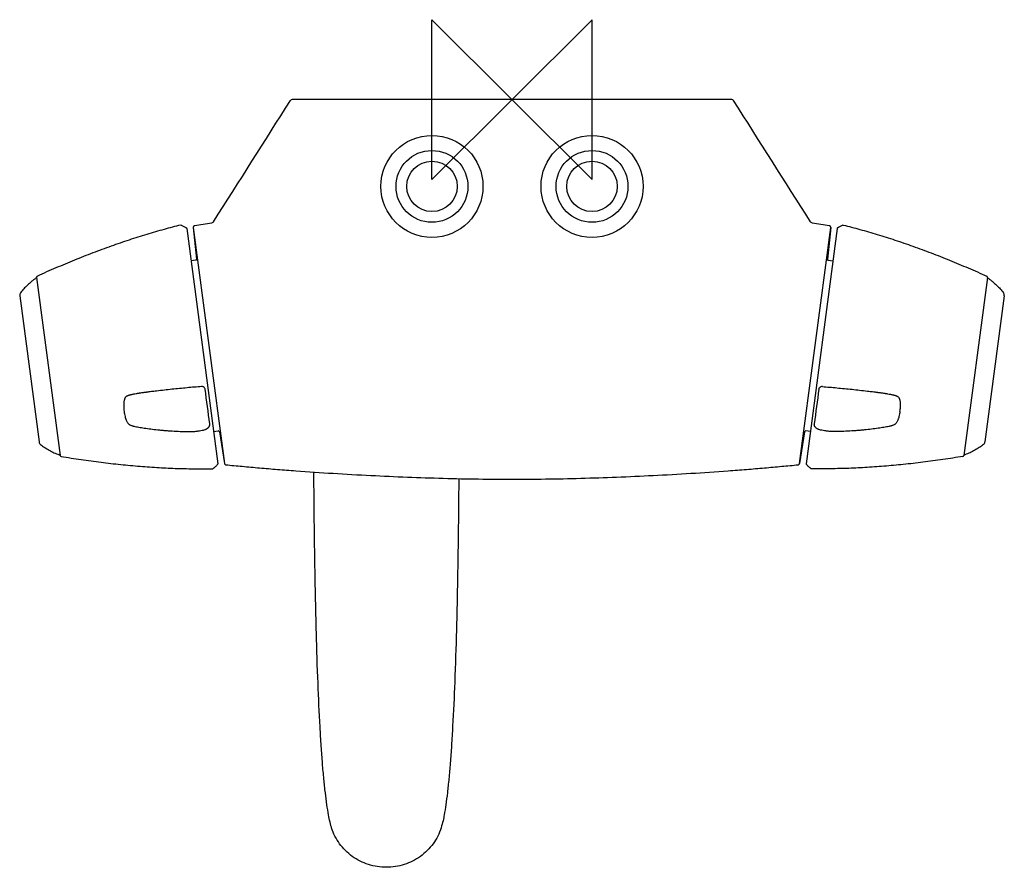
# Model space of a CAD drawing. Header units: millimetres. Extents: x -123 to 123, y -192 to 20.
import ezdxf

# ---------------------------------------------------------------- set-up
doc = ezdxf.new("R2010")
doc.units = ezdxf.units.MM
doc.header["$MEASUREMENT"] = 0
doc.layers.add('ORIGIN', color=6, linetype='Continuous')
doc.layers.add('PLANNING', color=1, linetype='Continuous')

# ---------------------------------------------------------------- blocks, each defined once
blk = doc.blocks.new('82451000_t')
at = {"layer": 'ORIGIN'}
for p, q in [((20, 20), (-20, -20)), ((-20, -20), (-20, 20)), ((-20, 20), (20, -20)), ((20, -20), (20, 20))]:
    blk.add_line(p, q, dxfattribs=at)
at = {"layer": 'PLANNING'}
for p, q in [((54.96, 0), (-54.96, 0)), ((-79.65, -31.97), (-78.82, -39.86)), ((-79.65, -31.97), (-71.88, -90.98)), ((71.88, -90.98), (79.65, -31.97)), ((79.65, -31.97), (78.82, -39.86)), ((-81.27, -32.23), (-73.52, -91.08)), ((81.27, -32.23), (73.52, -91.08)), ((-79.08, -40.19), (-80.2, -40.34)), ((-79.05, -40.19), (-80.2, -40.34)), ((79.05, -40.19), (80.2, -40.34)), ((79.08, -40.19), (80.2, -40.34)), ((-118.8, -44.45), (-112.93, -88.99)), ((118.8, -44.45), (112.93, -88.99)), ((-123, -49.07), (-118.19, -85.61)), ((123, -49.07), (118.19, -85.61)), ((-75.53, -81.12), (-75.54, -81.1)), ((75.53, -81.12), (75.54, -81.1)), ((-74.59, -82.97), (-73.47, -82.82)), ((-73.13, -83.07), (-71.88, -90.98)), ((73.13, -83.07), (71.88, -90.98)), ((74.59, -82.97), (73.47, -82.82)), ((-74.77, -92.31), (-74.77, -92.28)), ((74.77, -92.31), (74.77, -92.28))]:
    blk.add_line(p, q, dxfattribs=at)
for points in [[(-82.79, -31.36), (-82.79, -31.39)], [(82.79, -31.36), (82.79, -31.39)]]:
    blk.add_lwpolyline(points, dxfattribs=at)
for centre, radius in [((-20, -21.7), 12.75), ((20, -21.7), 12.75), ((-20, -21.7), 8.98), ((20, -21.7), 8.98), ((-20, -21.7), 6.3), ((20, -21.7), 6.3)]:
    blk.add_circle(centre, radius, dxfattribs=at)
for centre, radius, start, end in [((-54.96, -0.5), 0.5, 89.9971, 147.6398), ((54.96, -0.5), 0.5, 32.3631, 90), ((-781049.17, 494873.25), 924581.56, 327.63755384, 327.63977757), ((-485824.53, -307910.49), 575228.67, 32.35954716, 32.36312142), ((-82.78, -31.69), 0.3, 67.7532, 92.3258), ((-79.25, -31.93), 0.4, 99.3804, 186.0067), ((-16.49, -412.24), 385.85, 98.7334, 99.3709), ((16.49, -412.24), 385.85, 80.6291, 81.2666), ((79.25, -31.93), 0.4, 353.9838, 80.6291), ((82.78, -31.69), 0.3, 87.6742, 112.2468), ((-81.47, -32.26), 0.2, 7.5, 57.7366), ((81.47, -32.26), 0.2, 122.2634, 172.5), ((-118.5, -44.41), 0.3, 114.4084, 187.5), ((118.5, -44.41), 0.3, 352.5, 65.5916), ((-118.9, -44.79), 0.15, 7.5069, 124.8288), ((118.9, -44.79), 0.15, 55.1712, 172.4931), ((-122.01, -48.94), 1, 143.8953, 187.5), ((122.01, -48.94), 1, 352.5, 36.1047), ((-77.5, -72.6), 0.843, 69.8551, 94.5806), ((-16165.01, -2208.44), 16229.5, 7.531921, 7.56293), ((16165.01, -2208.44), 16229.5, 172.43707, 172.468079), ((77.5, -72.6), 0.843, 85.4194, 110.1449), ((-83.1, -76.16), 13.96, 184.764, 187.4961), ((83.1, -76.16), 13.96, 352.5039, 355.236), ((-76.1, -81.19), 0.571, 353.6278, 6.6944), ((76.1, -81.19), 0.571, 173.3056, 186.3722), ((-79.45, -80.81), 3.94, 352.8343, 353.6278), ((-73.43, -83.12), 0.3, 9, 97.5), ((73.43, -83.12), 0.3, 82.5, 171), ((79.45, -80.81), 3.94, 186.3722, 187.1657), ((-117.2, -85.48), 0.999, 187.4894, 231.1153), ((117.2, -85.48), 0.999, 308.8847, 352.5106), ((-113.13, -88.69), 0.15, 250.1678, 6.9753), ((-112.64, -88.95), 0.3, 187.4957, 260.5959), ((-71.49, -90.91), 0.4, 188.9979, 264.2453), ((71.49, -90.91), 0.4, 275.7568, 351), ((112.64, -88.95), 0.3, 279.4041, 352.5043), ((113.13, -88.69), 0.15, 173.0247, 289.8322), ((-74.84, -91.99), 0.3, 282.6582, 307.2632), ((-73.72, -91.11), 0.2, 317.262, 7.5004), ((73.72, -91.11), 0.2, 172.4996, 222.738), ((74.84, -91.99), 0.3, 232.7368, 257.3418)]:
    blk.add_arc(centre, radius, start, end, dxfattribs=at)
for points, knots in [([(-82.79, -31.36), (-84.19, -31.71), (-87.03, -32.46), (-91.33, -33.71), (-95.74, -35.12), (-100.23, -36.66), (-104.79, -38.34), (-109.4, -40.16), (-114.02, -42.09), (-117.09, -43.44), (-118.62, -44.14)], [6.772661, 6.772661, 6.772661, 6.772661, 11.089551, 15.603252, 20.20231, 24.972912, 29.833631, 34.784081, 39.824483, 44.866121, 44.866121, 44.866121, 44.866121]), ([(-82.66, -31.41), (-82.44, -31.5), (-82.11, -31.66), (-81.74, -31.86), (-81.52, -31.99), (-81.42, -32.05), (-81.36, -32.09)], [0, 0, 0, 0, 0.722234, 1.089122, 1.272827, 1.464353, 1.464353, 1.464353, 1.464353]), ([(82.66, -31.41), (82.44, -31.5), (82.11, -31.66), (81.74, -31.86), (81.52, -31.99), (81.42, -32.05), (81.36, -32.09)], [0, 0, 0, 0, 0.722234, 1.089122, 1.272827, 1.464353, 1.464353, 1.464353, 1.464353]), ([(82.79, -31.36), (84.19, -31.71), (87.03, -32.46), (91.33, -33.71), (95.74, -35.12), (100.23, -36.66), (104.79, -38.34), (109.4, -40.16), (114.02, -42.09), (117.09, -43.44), (118.62, -44.14)], [6.772661, 6.772661, 6.772661, 6.772661, 11.089551, 15.603252, 20.20231, 24.972912, 29.833631, 34.784081, 39.824483, 44.866121, 44.866121, 44.866121, 44.866121]), ([(-78.82, -39.86), (-78.81, -39.94), (-78.84, -40.02), (-78.93, -40.14), (-79, -40.18), (-79.08, -40.19)], [7.9344537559, 7.9344537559, 7.9344537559, 7.9344537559, 7.9346841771, 7.9346841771, 7.9349145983, 7.9349145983, 7.9349145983, 7.9349145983]), ([(78.82, -39.86), (78.81, -39.94), (78.84, -40.02), (78.93, -40.14), (79, -40.18), (79.08, -40.19)], [7.9344537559, 7.9344537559, 7.9344537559, 7.9344537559, 7.9346841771, 7.9346841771, 7.9349145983, 7.9349145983, 7.9349145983, 7.9349145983]), ([(-118.99, -44.67), (-119.18, -44.8), (-119.56, -45.07), (-120.28, -45.64), (-121.11, -46.38), (-122.02, -47.33), (-122.57, -48), (-122.82, -48.35)], [0.307145, 0.307145, 0.307145, 0.307145, 1.006171, 1.701544, 3.046457, 4.357109, 5.644441, 5.644441, 5.644441, 5.644441]), ([(118.99, -44.67), (119.18, -44.8), (119.56, -45.07), (120.28, -45.64), (121.11, -46.38), (122.02, -47.33), (122.57, -48), (122.82, -48.35)], [0.307145, 0.307145, 0.307145, 0.307145, 1.006171, 1.701544, 3.046457, 4.357109, 5.644441, 5.644441, 5.644441, 5.644441]), ([(-77.57, -71.76), (-78.77, -71.86), (-80.61, -72.02), (-83.08, -72.26), (-84.98, -72.45), (-86.9, -72.66), (-88.42, -72.83), (-89.7, -72.98), (-90.49, -73.08), (-91.13, -73.16), (-91.48, -73.21), (-91.8, -73.25), (-92.18, -73.3), (-92.61, -73.36), (-93, -73.42), (-93.32, -73.47), (-93.56, -73.5), (-93.78, -73.54), (-94.13, -73.6), (-94.51, -73.67), (-94.92, -73.76), (-95.2, -73.82), (-95.45, -73.88), (-95.64, -73.94), (-95.79, -73.98), (-95.91, -74.02), (-96.05, -74.07), (-96.19, -74.14), (-96.31, -74.2), (-96.42, -74.27), (-96.49, -74.33), (-96.59, -74.45)], [29.456647, 29.456647, 29.456647, 29.456647, 33.090228, 34.997135, 36.900358, 38.799495, 40.788908, 41.498222, 42.679164, 43.15113, 43.434077, 43.764047, 44.117415, 44.564644, 45.082036, 45.281658, 45.551767, 45.810139, 45.95085, 46.624115, 46.945185, 47.230906, 47.487092, 47.716688, 47.828245, 47.937224, 48.108755, 48.263839, 48.401995, 48.52981, 48.652348, 48.652348, 48.652348, 48.652348]), ([(-76.69, -72.39), (-76.7, -72.36), (-76.72, -72.3), (-76.77, -72.17), (-76.87, -72.03), (-77.02, -71.9), (-77.14, -71.83), (-77.21, -71.81)], [28.2763816, 28.2763816, 28.2763816, 28.2763816, 28.3758838, 28.4762138, 28.6792391, 28.8856581, 29.0931074, 29.0931074, 29.0931074, 29.0931074]), ([(76.69, -72.39), (76.7, -72.36), (76.72, -72.3), (76.77, -72.17), (76.87, -72.03), (77.02, -71.9), (77.14, -71.83), (77.21, -71.81)], [28.2763816, 28.2763816, 28.2763816, 28.2763816, 28.3758838, 28.4762138, 28.6792391, 28.8856581, 29.0931074, 29.0931074, 29.0931074, 29.0931074]), ([(77.57, -71.76), (78.77, -71.86), (80.61, -72.02), (83.08, -72.26), (84.98, -72.45), (86.9, -72.66), (88.42, -72.83), (89.7, -72.98), (90.49, -73.08), (91.13, -73.16), (91.48, -73.21), (91.8, -73.25), (92.18, -73.3), (92.61, -73.36), (93, -73.42), (93.32, -73.47), (93.56, -73.5), (93.78, -73.54), (94.13, -73.6), (94.51, -73.67), (94.92, -73.76), (95.2, -73.82), (95.45, -73.88), (95.64, -73.94), (95.79, -73.98), (95.91, -74.02), (96.05, -74.07), (96.19, -74.14), (96.31, -74.2), (96.42, -74.27), (96.49, -74.33), (96.59, -74.45)], [29.456647, 29.456647, 29.456647, 29.456647, 33.090228, 34.997135, 36.900358, 38.799495, 40.788908, 41.498222, 42.679164, 43.15113, 43.434077, 43.764047, 44.117415, 44.564644, 45.082036, 45.281658, 45.551767, 45.810139, 45.95085, 46.624115, 46.945185, 47.230906, 47.487092, 47.716688, 47.828245, 47.937224, 48.108755, 48.263839, 48.401995, 48.52981, 48.652348, 48.652348, 48.652348, 48.652348]), ([(-96.59, -74.45), (-96.69, -74.57), (-96.72, -74.62), (-96.78, -74.75), (-96.84, -74.89), (-96.88, -75.05), (-96.93, -75.24), (-96.98, -75.5), (-97.02, -75.81), (-97.05, -76.27), (-97.05, -76.63), (-97.01, -77.32)], [48.652348, 48.652348, 48.652348, 48.652348, 48.74731, 48.847099, 49.070436, 49.202166, 49.356444, 49.661615, 49.970942, 50.305654, 51.042561, 51.042561, 51.042561, 51.042561]), ([(96.59, -74.45), (96.69, -74.57), (96.72, -74.62), (96.78, -74.75), (96.84, -74.89), (96.88, -75.05), (96.93, -75.24), (96.98, -75.5), (97.02, -75.81), (97.05, -76.27), (97.05, -76.63), (97.01, -77.32)], [48.652348, 48.652348, 48.652348, 48.652348, 48.74731, 48.847099, 49.070436, 49.202166, 49.356444, 49.661615, 49.970942, 50.305654, 51.042561, 51.042561, 51.042561, 51.042561]), ([(-96.94, -77.98), (-96.91, -78.2), (-96.84, -78.61), (-96.72, -79.19), (-96.6, -79.64), (-96.48, -79.96), (-96.42, -80.11), (-96.39, -80.18)], [51.124293, 51.124293, 51.124293, 51.124293, 51.773032, 52.377687, 52.92013, 53.169665, 53.398304, 53.398304, 53.398304, 53.398304]), ([(96.94, -77.98), (96.91, -78.2), (96.84, -78.61), (96.72, -79.19), (96.6, -79.64), (96.48, -79.96), (96.42, -80.11), (96.39, -80.18)], [51.124293, 51.124293, 51.124293, 51.124293, 51.773032, 52.377687, 52.92013, 53.169665, 53.398304, 53.398304, 53.398304, 53.398304]), ([(-96.39, -80.18), (-96.35, -80.29), (-96.25, -80.49), (-96.1, -80.76), (-95.94, -80.98), (-95.78, -81.16), (-95.59, -81.29), (-95.37, -81.41), (-95.16, -81.49), (-94.96, -81.55), (-94.85, -81.58), (-94.74, -81.61)], [4.724505, 4.724505, 4.724505, 4.724505, 5.072996, 5.390582, 5.655312, 5.886124, 6.106745, 6.344992, 6.623224, 6.786797, 6.972265, 6.972265, 6.972265, 6.972265]), ([(96.39, -80.18), (96.35, -80.29), (96.25, -80.49), (96.1, -80.76), (95.94, -80.98), (95.78, -81.16), (95.59, -81.29), (95.37, -81.41), (95.16, -81.49), (94.96, -81.55), (94.85, -81.58), (94.74, -81.61)], [4.724505, 4.724505, 4.724505, 4.724505, 5.072996, 5.390582, 5.655312, 5.886124, 6.106745, 6.344992, 6.623224, 6.786797, 6.972265, 6.972265, 6.972265, 6.972265]), ([(-94.74, -81.61), (-94.67, -81.63), (-94.63, -81.64), (-94.55, -81.65), (-94.39, -81.69), (-94.25, -81.72), (-94.15, -81.75)], [6.972265, 6.972265, 6.972265, 6.972265, 7.0312017, 7.0913505, 7.2218786, 7.5286538, 7.5286538, 7.5286538, 7.5286538]), ([(-94.15, -81.75), (-93.96, -81.79), (-93.57, -81.87), (-92.94, -81.98), (-92.25, -82.09), (-91.21, -82.24), (-89.82, -82.43), (-88.68, -82.55), (-88.08, -82.61)], [7.528654, 7.528654, 7.528654, 7.528654, 8.101534, 8.73388, 9.440889, 10.201792, 11.872013, 13.656559, 13.656559, 13.656559, 13.656559]), ([(-88.08, -82.61), (-87.9, -82.63), (-87.63, -82.66), (-87.28, -82.69), (-86.74, -82.74), (-85.61, -82.83), (-83.92, -82.94), (-81.95, -83.01), (-80.67, -83.02), (-80, -83.01)], [13.656559, 13.656559, 13.656559, 13.656559, 14.206466, 14.467046, 14.730115, 15.809906, 17.86761, 19.830879, 21.709795, 21.709795, 21.709795, 21.709795]), ([(-80, -83.01), (-79.71, -83), (-79.34, -82.98), (-78.83, -82.92), (-78.32, -82.86), (-77.76, -82.77), (-77.17, -82.65), (-76.76, -82.53), (-76.5, -82.43), (-76.33, -82.35), (-76.18, -82.26), (-76, -82.13), (-75.89, -82.02), (-75.82, -81.94)], [21.709795, 21.709795, 21.709795, 21.709795, 22.438987, 22.839849, 23.24559, 23.956757, 24.564543, 25.0306, 25.232718, 25.419025, 25.59239, 25.755775, 26.069152, 26.069152, 26.069152, 26.069152]), ([(-75.82, -81.94), (-75.8, -81.92), (-75.77, -81.87), (-75.7, -81.77), (-75.63, -81.64), (-75.57, -81.48), (-75.55, -81.36), (-75.54, -81.31)], [26.069152, 26.069152, 26.069152, 26.069152, 26.1580577, 26.2468032, 26.4228544, 26.5987339, 26.7752799, 26.7752799, 26.7752799, 26.7752799]), ([(75.82, -81.94), (75.8, -81.92), (75.77, -81.87), (75.7, -81.77), (75.63, -81.64), (75.57, -81.48), (75.55, -81.36), (75.54, -81.31)], [26.069152, 26.069152, 26.069152, 26.069152, 26.1580577, 26.2468032, 26.4228544, 26.5987339, 26.7752799, 26.7752799, 26.7752799, 26.7752799]), ([(80, -83.01), (79.71, -83), (79.34, -82.98), (78.83, -82.92), (78.32, -82.86), (77.76, -82.77), (77.17, -82.65), (76.76, -82.53), (76.5, -82.43), (76.33, -82.35), (76.18, -82.26), (76, -82.13), (75.89, -82.02), (75.82, -81.94)], [21.709795, 21.709795, 21.709795, 21.709795, 22.438987, 22.839849, 23.24559, 23.956757, 24.564543, 25.0306, 25.232718, 25.419025, 25.59239, 25.755775, 26.069152, 26.069152, 26.069152, 26.069152]), ([(88.08, -82.61), (87.9, -82.63), (87.63, -82.66), (87.28, -82.69), (86.74, -82.74), (85.61, -82.83), (83.92, -82.94), (81.95, -83.01), (80.67, -83.02), (80, -83.01)], [13.656559, 13.656559, 13.656559, 13.656559, 14.206466, 14.467046, 14.730115, 15.809906, 17.86761, 19.830879, 21.709795, 21.709795, 21.709795, 21.709795]), ([(94.15, -81.75), (93.96, -81.79), (93.57, -81.87), (92.94, -81.98), (92.25, -82.09), (91.21, -82.24), (89.82, -82.43), (88.68, -82.55), (88.08, -82.61)], [7.528654, 7.528654, 7.528654, 7.528654, 8.101534, 8.73388, 9.440889, 10.201792, 11.872013, 13.656559, 13.656559, 13.656559, 13.656559]), ([(94.74, -81.61), (94.67, -81.63), (94.63, -81.64), (94.55, -81.65), (94.39, -81.69), (94.25, -81.72), (94.15, -81.75)], [6.972265, 6.972265, 6.972265, 6.972265, 7.0312017, 7.0913505, 7.2218786, 7.5286538, 7.5286538, 7.5286538, 7.5286538]), ([(-117.83, -86.26), (-117.66, -86.39), (-117.32, -86.66), (-116.61, -87.15), (-115.67, -87.73), (-114.46, -88.33), (-113.61, -88.67), (-113.18, -88.83)], [44.024896, 44.024896, 44.024896, 44.024896, 44.662667, 45.312228, 46.62288, 47.967794, 49.362193, 49.362193, 49.362193, 49.362193]), ([(117.83, -86.26), (117.66, -86.39), (117.32, -86.66), (116.61, -87.15), (115.67, -87.73), (114.46, -88.33), (113.61, -88.67), (113.18, -88.83)], [44.024896, 44.024896, 44.024896, 44.024896, 44.662667, 45.312228, 46.62288, 47.967794, 49.362193, 49.362193, 49.362193, 49.362193]), ([(-112.69, -89.24), (-111.03, -89.52), (-107.71, -90.03), (-102.74, -90.7), (-97.82, -91.26), (-92.98, -91.71), (-88.25, -92.04), (-83.63, -92.25), (-79.15, -92.35), (-76.21, -92.34), (-74.77, -92.31)], [90.550221, 90.550221, 90.550221, 90.550221, 95.591859, 100.632262, 105.582711, 110.443431, 115.214032, 119.81309, 124.326791, 128.643681, 128.643681, 128.643681, 128.643681]), ([(112.69, -89.24), (111.03, -89.52), (107.71, -90.03), (102.74, -90.7), (97.82, -91.26), (92.98, -91.71), (88.25, -92.04), (83.63, -92.25), (79.15, -92.35), (76.21, -92.34), (74.77, -92.31)], [90.550221, 90.550221, 90.550221, 90.550221, 95.591859, 100.632262, 105.582711, 110.443431, 115.214032, 119.81309, 124.326791, 128.643681, 128.643681, 128.643681, 128.643681]), ([(-74.66, -92.23), (-74.61, -92.19), (-74.51, -92.12), (-74.33, -91.96), (-74, -91.68), (-73.74, -91.42), (-73.58, -91.24)], [128.802447, 128.802447, 128.802447, 128.802447, 128.985085, 129.163208, 129.524681, 130.266812, 130.266812, 130.266812, 130.266812]), ([(-71.53, -91.31), (-70.16, -91.45), (-67.35, -91.72), (-63.05, -92.11), (-58.58, -92.48), (-52.44, -92.95), (-44.67, -93.48), (-35.38, -94), (-26.21, -94.41), (-17.23, -94.71), (-8.51, -94.89), (-2.79, -94.94), (0, -94.94)], [0.525303, 0.525303, 0.525303, 0.525303, 4.638306, 8.991889, 13.477465, 18.102595, 27.46127, 36.859217, 46.012598, 54.991121, 63.805872, 72.170401, 72.170401, 72.170401, 72.170401]), ([(-45.85, -178.9), (-46, -178.06), (-46.29, -176.21), (-46.68, -173.23), (-47.04, -169.79), (-47.38, -165.91), (-47.69, -161.55), (-48.1, -154.86), (-48.53, -145.42), (-48.93, -132.73), (-49.24, -118.21), (-49.42, -104.8), (-49.49, -96.24), (-49.51, -93.14)], [135.640178, 135.640178, 135.640178, 135.640178, 138.209885, 141.236242, 144.659762, 148.578974, 152.936529, 157.757889, 168.682146, 181.289239, 195.852393, 212.24143, 221.533415, 221.533415, 221.533415, 221.533415]), ([(0, -94.94), (2.79, -94.94), (8.51, -94.89), (17.23, -94.71), (26.21, -94.41), (35.38, -94), (44.67, -93.48), (52.44, -92.95), (58.58, -92.48), (63.05, -92.11), (67.35, -91.72), (70.16, -91.45), (71.53, -91.31)], [72.170401, 72.170401, 72.170401, 72.170401, 80.53493, 89.349681, 98.328203, 107.481585, 116.879532, 126.238207, 130.863337, 135.348913, 139.702496, 143.815498, 143.815498, 143.815498, 143.815498]), ([(74.66, -92.23), (74.61, -92.19), (74.51, -92.12), (74.33, -91.96), (74, -91.68), (73.74, -91.42), (73.58, -91.24)], [128.802447, 128.802447, 128.802447, 128.802447, 128.985085, 129.163208, 129.524681, 130.266812, 130.266812, 130.266812, 130.266812]), ([(-13.3, -94.79), (-13.32, -97.05), (-13.39, -104.8), (-13.55, -117.43), (-13.86, -132.13), (-14.26, -145.03), (-14.7, -154.66), (-15.1, -161.42), (-15.42, -165.8), (-15.76, -169.72), (-16.12, -173.19), (-16.51, -176.2), (-16.8, -178.05), (-16.96, -178.9)], [11.534098, 11.534098, 11.534098, 11.534098, 18.306488, 34.78824, 49.431802, 62.415077, 73.504503, 78.354682, 82.738349, 86.681081, 90.150446, 93.195139, 95.781156, 95.781156, 95.781156, 95.781156]), ([(-45.09, -182.13), (-45.12, -182.02), (-45.19, -181.79), (-45.32, -181.32), (-45.56, -180.35), (-45.74, -179.5), (-45.85, -178.9)], [132.321027, 132.321027, 132.321027, 132.321027, 132.664639, 133.024784, 133.81296, 135.640178, 135.640178, 135.640178, 135.640178]), ([(-31.4, -192), (-32.16, -192), (-33.68, -191.89), (-36.63, -191.18), (-40.04, -189.47), (-43.27, -186.25), (-44.64, -183.55), (-45.09, -182.13)], [114.267086, 114.267086, 114.267086, 114.267086, 116.54887, 118.820124, 123.349079, 127.851509, 132.321027, 132.321027, 132.321027, 132.321027]), ([(-17.72, -182.12), (-17.94, -182.84), (-18.5, -184.22), (-20.06, -186.79), (-22.76, -189.47), (-26.86, -191.53), (-29.88, -192), (-31.4, -192)], [96.213149, 96.213149, 96.213149, 96.213149, 98.442646, 100.682667, 105.185096, 109.71405, 114.267086, 114.267086, 114.267086, 114.267086])]:
    blk.add_open_spline(points, degree=3, knots=knots, dxfattribs=at)
for points in [[(-74.59, -30.54), (-74.7, -30.71), (-74.88, -30.83), (-75.08, -30.86)], [(75.08, -30.86), (74.88, -30.83), (74.7, -30.71), (74.59, -30.54)], [(-16.96, -178.9), (-17.08, -179.66), (-17.34, -180.91), (-17.72, -182.12)]]:
    blk.add_open_spline(points, degree=3, dxfattribs=at)

msp = doc.modelspace()

# ---------------------------------------------------------------- block references
msp.add_blockref('82451000_t', (0, 0))

doc.saveas('drawing.dxf')
